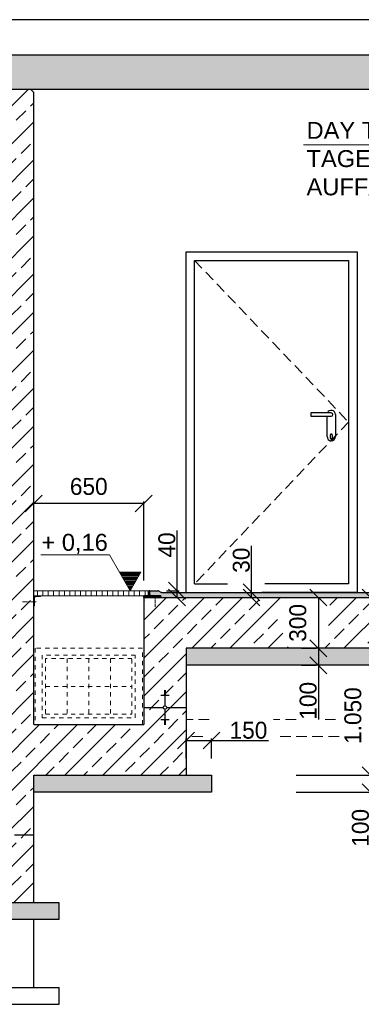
# Model space of a CAD drawing. Header units: millimetres. Extents: x -2065 to 128713, y -54195 to 32418.
# Tile 21 of 61: x 12817 to 14835, y -26137 to -20324. Entities that reach past the tile are written whole.
import ezdxf

# ---------------------------------------------------------------- set-up
doc = ezdxf.new("R2010")
doc.units = ezdxf.units.MM
for name, pattern in [('HIDDEN', [9.525, 6.35, -3.175]), ('JIS_02_1.0', [2, 1, -1]), ('MITTE2', [28.575, 19.05, -3.175, 3.175, -3.175])]:
    doc.linetypes.add(name, pattern=pattern)
doc.layers.add('Bemaßung', color=7, linetype='Continuous', lineweight=9)
doc.layers.add('Beschriftung', color=7, linetype='Continuous')
doc.layers.add('POL_Bema', color=7, linetype='Continuous')
doc.styles.add('LBB3.5M1000', font='isocp.shx', dxfattribs={"height": 3.5})
doc.dimstyles.new('DIN', dxfattribs={"dimtxt": 2.5, "dimasz": 2.5, "dimexe": 1.25, "dimexo": 0.625, "dimtad": 1, "dimtih": 1, "dimdec": 4, "dimdsep": 46, "dimlunit": 6, "dimtxsty": 'Standard', "dimcen": 2.5, "dimadec": 0, "dimazin": 0, "dimtfac": 1, "dimtdec": 4, "dimtmove": 0, "dimatfit": 3, "dimfxl": 0, "dimtvp": 1, "dimtolj": 1, "dimtzin": 0, "dimarcsym": 0})
pattern_1 = [(45, (0, 522.54), (-112.2532, 112.2532), []), (45, (112.25, 522.54), (-112.2532, 112.2532), [79.375, -39.6875])]

# ---------------------------------------------------------------- blocks, each defined once
blk = doc.blocks.new('_Oblique')
at = {"layer": 'POL_Bema', "color": 0, "lineweight": -2}
blk.add_line((-0.5, -0.5), (0.5, 0.5), dxfattribs=at)
blk = doc.blocks.new('*D140')
at = {"layer": 'Bemaßung', "color": 0, "lineweight": -2, "transparency": 16777216}
for p, q in [((12900, -23624.8), (12900, -23167.5)), ((13550, -23180), (12900, -23180)), ((13550, -23634.8), (13550, -23167.5))]:
    blk.add_line(p, q, dxfattribs=at)
at = {"layer": 'DEFPOINTS', "color": 0, "transparency": 16777216}
for p in [(12900, -23180), (12900, -23724.8), (13550, -23734.8)]:
    blk.add_point(p, dxfattribs=at)
at = {"layer": 'Bemaßung', "color": 0, "lineweight": -2, "transparency": 16777216, "xscale": 100, "yscale": 100, "zscale": 100, "rotation": 180}
blk.add_blockref('_Oblique', (12900, -23180), dxfattribs=at)
at = {"layer": 'Bemaßung', "color": 0, "lineweight": -2, "transparency": 16777216, "xscale": 100, "yscale": 100, "zscale": 100}
blk.add_blockref('_Oblique', (13550, -23180), dxfattribs=at)
at = {"layer": 'Bemaßung', "color": 0, "transparency": 16777216, "insert": (13225, -23080), "char_height": 100, "attachment_point": 5}
blk.add_mtext('\\A1;650', dxfattribs=at)
blk = doc.blocks.new('*D141')
at = {"layer": 'Bemaßung', "color": 0, "lineweight": -2, "transparency": 16777216}
for p, q in [((13746.5, -23694.8), (13746.5, -23339.8)), ((13685, -23694.8), (13759, -23694.8)), ((13746.5, -23734.8), (13746.5, -23694.8)), ((13750, -23734.8), (13759, -23734.8))]:
    blk.add_line(p, q, dxfattribs=at)
at = {"layer": 'DEFPOINTS', "color": 0, "transparency": 16777216}
for p in [(13585, -23694.8), (13650, -23734.8), (13746.5, -23734.8)]:
    blk.add_point(p, dxfattribs=at)
at = {"layer": 'Bemaßung', "color": 0, "lineweight": -2, "transparency": 16777216, "xscale": 100, "yscale": 100, "zscale": 100}
for p, rotation in [((13746.5, -23694.8), 90), ((13746.5, -23734.8), 270)]:
    blk.add_blockref('_Oblique', p, dxfattribs=dict(at, rotation=rotation))
at = {"layer": 'Bemaßung', "color": 0, "transparency": 16777216, "insert": (13686.5, -23424.8), "char_height": 100, "attachment_point": 5, "rotation": 90}
blk.add_mtext('\\A1;40', dxfattribs=at)
blk = doc.blocks.new('*D142')
at = {"layer": 'Bemaßung', "color": 0, "lineweight": -2, "transparency": 16777216}
for p, q in [((14186.2, -23704.8), (14186.2, -23429.8)), ((14174.5, -23704.8), (14173.7, -23704.8)), ((14186.2, -23734.8), (14186.2, -23704.8)), ((14174.5, -23734.8), (14173.7, -23734.8))]:
    blk.add_line(p, q, dxfattribs=at)
at = {"layer": 'DEFPOINTS', "color": 0, "transparency": 16777216}
for p in [(14274.5, -23704.8), (14186.2, -23734.8), (14274.5, -23734.8)]:
    blk.add_point(p, dxfattribs=at)
at = {"layer": 'Bemaßung', "color": 0, "lineweight": -2, "transparency": 16777216, "xscale": 100, "yscale": 100, "zscale": 100}
for p, rotation in [((14186.2, -23704.8), 90), ((14186.2, -23734.8), 270)]:
    blk.add_blockref('_Oblique', p, dxfattribs=dict(at, rotation=rotation))
at = {"layer": 'Bemaßung', "color": 0, "transparency": 16777216, "insert": (14126.2, -23514.8), "char_height": 100, "attachment_point": 5, "rotation": 90}
blk.add_mtext('\\A1;30', dxfattribs=at)
blk = doc.blocks.new('*D143')
at = {"layer": 'Bemaßung', "color": 0, "lineweight": -2, "transparency": 16777216}
for p, q in [((14481.3, -23734.8), (14568.8, -23734.8)), ((14581.3, -23734.8), (14581.3, -24034.8)), ((14481.3, -24034.8), (14568.8, -24034.8))]:
    blk.add_line(p, q, dxfattribs=at)
at = {"layer": 'DEFPOINTS', "color": 0, "transparency": 16777216}
for p in [(14581.3, -23734.8), (14581.3, -24034.8), (14581.3, -24034.8)]:
    blk.add_point(p, dxfattribs=at)
at = {"layer": 'Bemaßung', "color": 0, "lineweight": -2, "transparency": 16777216, "xscale": 100, "yscale": 100, "zscale": 100}
for p, rotation in [((14581.3, -23734.8), 90), ((14581.3, -24034.8), 270)]:
    blk.add_blockref('_Oblique', p, dxfattribs=dict(at, rotation=rotation))
at = {"layer": 'Bemaßung', "color": 0, "transparency": 16777216, "insert": (14460.3, -23884.8), "char_height": 100, "attachment_point": 5, "rotation": 90}
blk.add_mtext('\\A1;300', dxfattribs=at)
blk = doc.blocks.new('*D144')
at = {"layer": 'Bemaßung', "color": 0, "lineweight": -2, "transparency": 16777216}
for p, q in [((14481.3, -24034.8), (14568.8, -24034.8)), ((14581.3, -24034.8), (14581.3, -24134.8)), ((14481.3, -24134.8), (14568.8, -24134.8)), ((14581.3, -24134.8), (14581.3, -24454.8))]:
    blk.add_line(p, q, dxfattribs=at)
at = {"layer": 'DEFPOINTS', "color": 0, "transparency": 16777216}
for p in [(14581.3, -24034.8), (14581.3, -24134.8), (14581.3, -24134.8)]:
    blk.add_point(p, dxfattribs=at)
at = {"layer": 'Bemaßung', "color": 0, "lineweight": -2, "transparency": 16777216, "xscale": 100, "yscale": 100, "zscale": 100}
for p, rotation in [((14581.3, -24034.8), 90), ((14581.3, -24134.8), 270)]:
    blk.add_blockref('_Oblique', p, dxfattribs=dict(at, rotation=rotation))
at = {"layer": 'Bemaßung', "color": 0, "transparency": 16777216, "insert": (14521.3, -24344.8), "char_height": 100, "attachment_point": 5, "rotation": 90}
blk.add_mtext('\\A1;100', dxfattribs=at)
blk = doc.blocks.new('*D145')
at = {"layer": 'Bemaßung', "color": 0, "lineweight": -2, "transparency": 16777216}
for p, q in [((14890, -23734.8), (14890, -24784.8)), ((15081.3, -23734.8), (14902.5, -23734.8)), ((14450, -24784.8), (14902.5, -24784.8))]:
    blk.add_line(p, q, dxfattribs=at)
at = {"layer": 'DEFPOINTS', "color": 0, "transparency": 16777216}
for p in [(14581.3, -23734.8), (13950, -24784.8), (14890, -24784.8)]:
    blk.add_point(p, dxfattribs=at)
at = {"layer": 'Bemaßung', "color": 0, "lineweight": -2, "transparency": 16777216, "xscale": 100, "yscale": 100, "zscale": 100}
for p, rotation in [((14890, -23734.8), 90), ((14890, -24784.8), 270)]:
    blk.add_blockref('_Oblique', p, dxfattribs=dict(at, rotation=rotation))
at = {"layer": 'Bemaßung', "color": 0, "transparency": 16777216, "insert": (14785.5, -24432.3), "char_height": 100, "attachment_point": 5, "rotation": 90}
blk.add_mtext('\\A1;1.050', dxfattribs=at)
blk = doc.blocks.new('*D146')
at = {"layer": 'Bemaßung', "color": 0, "lineweight": -2, "transparency": 16777216}
for p, q in [((14450, -24784.8), (14902.5, -24784.8)), ((14890, -24784.8), (14890, -24884.8)), ((14450, -24884.8), (14902.5, -24884.8)), ((14890, -24884.8), (14890, -25204.8))]:
    blk.add_line(p, q, dxfattribs=at)
at = {"layer": 'DEFPOINTS', "color": 0, "transparency": 16777216}
for p in [(13950, -24784.8), (13950, -24884.8), (14890, -24884.8)]:
    blk.add_point(p, dxfattribs=at)
at = {"layer": 'Bemaßung', "color": 0, "lineweight": -2, "transparency": 16777216, "xscale": 100, "yscale": 100, "zscale": 100}
for p, rotation in [((14890, -24784.8), 90), ((14890, -24884.8), 270)]:
    blk.add_blockref('_Oblique', p, dxfattribs=dict(at, rotation=rotation))
at = {"layer": 'Bemaßung', "color": 0, "transparency": 16777216, "insert": (14830, -25094.8), "char_height": 100, "attachment_point": 5, "rotation": 90}
blk.add_mtext('\\A1;100', dxfattribs=at)
blk = doc.blocks.new('*D147')
at = {"layer": 'Bemaßung', "color": 0, "lineweight": -2, "transparency": 16777216}
for p, q in [((13800, -24684.8), (13800, -24566.7)), ((13800, -24579.2), (13950, -24579.2)), ((13950, -24684.8), (13950, -24566.7)), ((13950, -24579.2), (14286.7, -24579.2))]:
    blk.add_line(p, q, dxfattribs=at)
at = {"layer": 'DEFPOINTS', "color": 0, "transparency": 16777216}
for p in [(13950, -24579.2), (13800, -24784.8), (13950, -24784.8)]:
    blk.add_point(p, dxfattribs=at)
at = {"layer": 'Bemaßung', "color": 0, "lineweight": -2, "transparency": 16777216, "xscale": 100, "yscale": 100, "zscale": 100, "rotation": 180}
blk.add_blockref('_Oblique', (13800, -24579.2), dxfattribs=at)
at = {"layer": 'Bemaßung', "color": 0, "lineweight": -2, "transparency": 16777216, "xscale": 100, "yscale": 100, "zscale": 100}
blk.add_blockref('_Oblique', (13950, -24579.2), dxfattribs=at)
at = {"layer": 'Bemaßung', "color": 0, "transparency": 16777216, "insert": (14168.3, -24519.2), "char_height": 100, "attachment_point": 5}
blk.add_mtext('\\A1;150', dxfattribs=at)

msp = doc.modelspace()

# ---------------------------------------------------------------- hatches: boundary and pattern name
at = {"lineweight": 5}
h = msp.add_hatch(dxfattribs=at)
h.set_pattern_fill('ANSI33', color=256, scale=25)
h.set_pattern_definition([(45, (10525, -23284.89), (-112.2532, 112.2532), []), (45, (10637.25, -23284.89), (-112.2532, 112.2532), [79.375, -39.6875])])
h.paths.add_polyline_path([(2750, -20733.76054), (2750, -20533.02249), (18300, -20533.02249), (18300, -20733.76054), (8100, -20733.76054), (8100, -21233.98549), (7700, -21233.98549), (7700, -20733.76054)])
h.paths.add_polyline_path([(5991.64545, -25736.76054), (5991.64545, -26036.76054), (2900, -26036.76054), (2900, -20753.76054), (2920, -20733.76054), (3130, -20733.76054), (3150, -20753.76054), (3150, -25736.76054)])
h.paths.add_polyline_path([(5991.64545, -25236.76054), (12650, -25236.76054), (12650, -25536.76054), (5991.64545, -25536.76054)])
h = msp.add_hatch(dxfattribs=at)
h.set_pattern_fill('ANSI33', color=256, scale=25)
h.set_pattern_definition(pattern_1)
h.paths.add_polyline_path([(13680, -24288.62716), (13680, -24285.10726), (13675, -24285.10726), (13675, -24288.62716)], flags=17)
edge = h.paths.add_edge_path()
edge.add_line((13800, -24384.76054), (13685.35253, -24384.76054))
edge.add_arc((13675, -24384.76054), 10.35253, -180, 0, ccw=False)
edge.add_line((13664.64747, -24384.76054), (13550, -24384.76054))
edge.add_line((13550, -24384.76054), (13550, -24484.76054))
edge.add_line((13550, -24484.76054), (13542, -24484.76054))
edge.add_line((13542, -24484.76054), (12908, -24484.76054))
edge.add_line((12908, -24484.76054), (12900, -24484.76054))
edge.add_line((12900, -24484.76054), (12900, -20753.76054))
edge.add_line((12900, -20753.76054), (12880, -20733.76054))
edge.add_line((12880, -20733.76054), (12670, -20733.76054))
edge.add_line((12670, -20733.76054), (12650, -20753.76054))
edge.add_line((12650, -20753.76054), (12650, -25136.76054))
edge.add_line((12650, -25136.76054), (12764.64747, -25136.76054))
edge.add_arc((12775, -25136.76054), 10.35253, 0, 180, ccw=False)
edge.add_line((12785.35253, -25136.76054), (12900, -25136.76054))
edge.add_line((12900, -25136.76054), (12900, -24784.76054))
edge.add_line((12900, -24784.76054), (13800, -24784.76054))
edge.add_line((13800, -24784.76054), (13800, -24384.76054))
h.paths.add_polyline_path([(13675, -24456.25458), (13675, -24459.77448), (13680, -24459.77448), (13700, -24456.25458)], flags=16)
h.paths.add_polyline_path([(12775, -25065.2665), (12775, -25061.74659), (12770, -25061.74659), (12750, -25065.2665)], flags=16)
h = msp.add_hatch(dxfattribs=at)
h.set_pattern_fill('ANSI33', color=256, scale=25)
h.set_pattern_definition(pattern_1)
h.paths.add_polyline_path([(13680, -24288.62716), (13680, -24285.10726), (13675, -24285.10726), (13675, -24288.62716)], flags=16)
edge = h.paths.add_edge_path()
edge.add_line((14395.98358, -23737.52513), (14397.63067, -23734.76054))
edge.add_line((14397.63067, -23734.76054), (13550, -23734.76054))
edge.add_line((13550, -23734.76054), (13550, -24384.76054))
edge.add_line((13550, -24384.76054), (13664.64747, -24384.76054))
edge.add_arc((13675, -24384.76054), 10.35253, 0, 180, ccw=False)
edge.add_line((13685.35253, -24384.76054), (13800, -24384.76054))
edge.add_line((13800, -24384.76054), (13800, -24034.76054))
edge.add_line((13800, -24034.76054), (14408.64918, -24034.76054))
edge.add_line((14408.64918, -24034.76054), (14400.71218, -24022.74337))
edge.add_line((14400.71218, -24022.74337), (14391.53822, -24005.659))
edge.add_line((14391.53822, -24005.659), (14383.54359, -23987.19973))
edge.add_line((14383.54359, -23987.19973), (14376.81303, -23967.56125))
edge.add_line((14376.81303, -23967.56125), (14371.4179, -23946.95171))
edge.add_line((14371.4179, -23946.95171), (14367.41537, -23925.58959))
edge.add_line((14367.41537, -23925.58959), (14364.84789, -23903.70133))
edge.add_line((14364.84789, -23903.70133), (14363.74265, -23881.51896))
edge.add_line((14363.74265, -23881.51896), (14364.11139, -23859.2776))
edge.add_line((14364.11139, -23859.2776), (14365.95019, -23837.21302))
edge.add_line((14365.95019, -23837.21302), (14369.23956, -23815.55912))
edge.add_line((14369.23956, -23815.55912), (14373.94462, -23794.54543))
edge.add_line((14373.94462, -23794.54543), (14380.01552, -23774.3947))
edge.add_line((14380.01552, -23774.3947), (14387.38789, -23755.32054))
edge.add_line((14387.38789, -23755.32054), (14395.98358, -23737.52513))
h.paths.add_polyline_path([(14607.95563, -23734.76054), (14609.60272, -23737.52513), (14618.19841, -23755.32054), (14625.57078, -23774.3947), (14631.64168, -23794.54543), (14636.34674, -23815.55912), (14639.63611, -23837.21302), (14641.47491, -23859.2776), (14641.84365, -23881.51896), (14640.73841, -23903.70133), (14638.17093, -23925.58959), (14634.1684, -23946.95171), (14628.77327, -23967.56125), (14622.04271, -23987.19973), (14614.04808, -24005.659), (14604.87412, -24022.74337), (14596.93712, -24034.76054), (17900, -24034.76054), (17900, -24454.76054), (18150, -24454.76054), (18150, -20753.76054), (18130, -20733.76054), (17920, -20733.76054), (17900, -20753.76054), (17900, -23734.76054)])
h = msp.add_hatch(dxfattribs=at)
h.set_pattern_fill('ANSI31', color=256)
h.paths.add_polyline_path([(13580, -23724.76054), (13585, -23724.76054), (13585, -23694.76054), (13580, -23694.76054)])
h = msp.add_hatch(dxfattribs=at)
h.set_pattern_fill('ANSI36', color=256, scale=5)
h.paths.add_polyline_path([(17900, -23704.76054), (13655, -23704.76054, -0.1316524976), (13650, -23703.42079), (13637.32051, -23696.10028, 0.1316524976), (13632.32051, -23694.76054), (13585, -23694.76054), (13585, -23719.76054), (13590, -23724.76054), (13650, -23724.76054), (13650, -23729.76054), (13650, -23734.76054), (17900, -23734.76054)])
h = msp.add_hatch(dxfattribs=at)
h.set_pattern_fill('ANSI31', color=256)
edge = h.paths.add_edge_path()
edge.add_line((12940, -23724.76054), (12900, -23724.76054))
edge.add_line((12900, -23724.76054), (12900, -23784.76054))
edge.add_line((12900, -23784.76054), (12902, -23784.76054))
edge.add_arc((12902, -23781.76054), 3, 270, 360)
edge.add_line((12905, -23781.76054), (12905, -23735.76054))
edge.add_arc((12911, -23735.76054), 6, 90, 180, ccw=False)
edge.add_line((12911, -23729.76054), (12937, -23729.76054))
edge.add_arc((12937, -23726.76054), 3, 270, 360)
edge.add_line((12940, -23726.76054), (12940, -23724.76054))
h = msp.add_hatch(dxfattribs=at)
h.set_pattern_fill('ANSI31', color=256, angle=90)
h.paths.add_polyline_path([(13550, -23729.76054), (13650, -23729.76054), (13650, -23724.76054), (13550, -23724.76054)])
h = msp.add_hatch(dxfattribs=at)
h.set_pattern_fill('NET3', color=256, scale=0.5)
h.paths.add_polyline_path([(13650, -23729.76054), (13550, -23729.76054), (13550, -23734.76054), (13650, -23734.76054)])
h = msp.add_hatch(color=256)
h.dxf.hatch_style = 1
h.paths.add_polyline_path([(13580, -23719.76054), (13575, -23724.76054), (13580, -23724.76054)])
h.paths.add_polyline_path([(13585, -23719.76054), (13585, -23724.76054), (13590, -23724.76054)])
h = msp.add_hatch(dxfattribs=at)
h.set_pattern_fill('ANSI33', color=256, scale=25)
h.set_pattern_definition([(45, (-2460, -8241.26), (-112.2532, 112.2532), []), (45, (-2347.75, -8241.26), (-112.2532, 112.2532), [79.375, -39.6875])])
h.paths.add_polyline_path([(13664.64747, -24384.76054, 1), (13685.35253, -24384.76054, 1)])
h = msp.add_hatch(dxfattribs=at)
h.set_pattern_fill('ANSI33', color=256, scale=25)
h.set_pattern_definition(pattern_1)
h.paths.add_polyline_path([(12900, -25136.76054), (12785.35253, -25136.76054, -1), (12764.64747, -25136.76054), (12650, -25136.76054), (12650, -25236.76054), (12650, -25536.76054), (12900, -25536.76054)])
h = msp.add_hatch()
h.set_pattern_fill('BETON_UNBEWEHRT', color=256, scale=200, angle=90, pattern_type=2)
h.set_pattern_definition([(135, (7900, -25801.405), (-35.35534, -35.35534), [25, -12.5])])
h.paths.add_polyline_path([(13050, -25536.76054), (5991.64545, -25536.76054), (5991.64545, -25636.76054), (13050, -25636.76054)])
h.paths.add_polyline_path([(2750, -26136.76054), (5991.64545, -26136.76054), (5991.64545, -26036.76054), (2750, -26036.76054)])
at = {"layer": 'Beschriftung', "lineweight": 5}
h = msp.add_hatch(dxfattribs=at)
h.set_pattern_fill('LINE', color=256, scale=2)
h.set_pattern_definition([(0, (13220.382, 8548.385), (0, 6.35), [])])
h.paths.add_polyline_path([(13470.38199, -23694.76054), (13407.68843, -23586.1721), (13533.07555, -23586.1721)])
at = {"layer": 'Beschriftung', "lineweight": 18}
h = msp.add_hatch(dxfattribs=at)
h.set_pattern_fill('ANSI31', color=256, scale=10, angle=45)
h.set_pattern_definition([(90, (0, 91.954), (-31.75, 5e-15), [])])
h.paths.add_polyline_path([(12901, -23724.76054), (13575, -23724.76054), (13575, -23694.76054), (12901, -23694.76054)])
at = {"layer": 'Beschriftung', "lineweight": 5}
h = msp.add_hatch(dxfattribs=at)
h.set_pattern_fill('BETON_UNBEWEHRT', color=256, scale=200, angle=90, pattern_type=2)
h.set_pattern_definition([(135, (2e-15, 35.355), (-35.35534, -35.35534), [25, -12.5])])
h.paths.add_polyline_path([(13950, -24784.76054), (12900, -24784.76054), (12900, -24884.76054), (13950, -24884.76054)])
h.paths.add_polyline_path([(17900, -24034.76054), (16260, -24034.76054), (13800, -24034.76054), (13800, -24134.76054), (16260, -24134.76054), (17900, -24134.76054)])
h.paths.add_polyline_path([(18300, -24454.76054), (17750, -24454.76054), (17750, -24554.76054), (18300, -24554.76054)])

# ---------------------------------------------------------------- linework, layer by layer
for p, q in [((18300, -20323.62425), (9515.74122, -20323.62425)), ((18300, -20533.02249), (2750, -20533.02249)), ((8100, -20733.76054), (18300, -20733.76054)), ((12900, -20753.76054), (12880, -20733.76054)), ((12900, -24484.76054), (12900, -20753.76054)), ((14632.41234, -22784.76054), (14632.41234, -22664.76054)), ((14682.41234, -22654.76054), (14682.41234, -22784.76054)), ((13850, -23654.76054), (14043.93835, -23654.76054)), ((13585, -23694.76054), (13632.32051, -23694.76054)), ((13637.32051, -23696.10028), (13650, -23703.42079)), ((13655, -23704.76054), (17900, -23704.76054)), ((13800, -23704.76054), (14066.88794, -23704.76054)), ((13550, -23734.76054), (13550, -23729.76054)), ((13550, -23734.76054), (17900, -23734.76054)), ((13550, -23734.76054), (13550, -24484.76054)), ((13580, -23719.76054), (13575, -23724.76054)), ((13585, -23719.76054), (13590, -23724.76054)), ((13650, -23729.76054), (13650, -23734.76054)), ((16260, -24034.76054), (13800, -24034.76054)), ((13800, -24034.76054), (13800, -24784.76054)), ((16260, -24134.76054), (13800, -24134.76054)), ((13680, -24285.10726), (13670, -24285.10726)), ((13680, -24288.62716), (13670, -24288.62716)), ((13680, -24292.14707), (13670, -24292.14707)), ((13680, -24295.66697), (13670, -24295.66697)), ((13675, -24284.76054), (13675, -24374.40801)), ((13700, -24313.2665), (13650, -24313.2665)), ((13680, -24299.18688), (13670, -24299.18688)), ((13680, -24302.70678), (13670, -24302.70678)), ((13680, -24306.22669), (13670, -24306.22669)), ((13680, -24309.74659), (13670, -24309.74659)), ((13550, -24384.76054), (13664.64747, -24384.76054)), ((13675, -24395.11307), (13675, -24484.76054)), ((13685.35253, -24384.76054), (13800, -24384.76054)), ((13700, -24456.25458), (13650, -24456.25458)), ((13680, -24459.77448), (13670, -24459.77448)), ((13680, -24463.29439), (13670, -24463.29439)), ((13680, -24466.81429), (13670, -24466.81429)), ((13680, -24470.3342), (13670, -24470.3342)), ((12900, -24484.76054), (13550, -24484.76054)), ((13680, -24473.8541), (13670, -24473.8541)), ((13680, -24477.37401), (13670, -24477.37401)), ((13680, -24480.89391), (13670, -24480.89391)), ((13680, -24484.41382), (13670, -24484.41382)), ((12900, -25536.76054), (12900, -24784.76054)), ((12900, -24784.76054), (13950, -24784.76054)), ((13950, -24784.76054), (13950, -24884.76054)), ((13950, -24884.76054), (12900, -24884.76054)), ((12785.35253, -25136.76054), (12900, -25136.76054)), ((13050, -25536.76054), (5991.64545, -25536.76054)), ((13050, -25636.76054), (13050, -25536.76054)), ((13050, -25636.76054), (5991.64545, -25636.76054)), ((12900, -26036.76054), (12900, -25636.76054)), ((5991.64545, -26036.76054), (13050, -26036.76054)), ((13050, -26136.76054), (13050, -26036.76054)), ((2750, -26136.76054), (13050, -26136.76054))]:
    msp.add_line(p, q)
at = {"linetype": 'HIDDEN', "lineweight": 18, "ltscale": 10}
for p, q in [((13850, -21744.76054), (14760, -22699.76054)), ((14760, -22699.76054), (13850, -23654.76054)), ((13936.42666, -24454.76054), (13800, -24454.76054)), ((14449.67458, -24454.76054), (14317.14641, -24454.76054)), ((14682.22058, -24454.76054), (14622.23138, -24454.76054)), ((13898.11989, -24554.76054), (13800, -24554.76054)), ((14703.79178, -24554.76054), (14355.45318, -24554.76054))]:
    msp.add_line(p, q, dxfattribs=at)
at = {"linetype": 'MITTE2', "lineweight": 18}
for p, q in [((12833.66563, -23759.76054), (12913.41583, -23759.76054)), ((13617.5, -23721.56776), (13617.5, -23790.38144))]:
    msp.add_line(p, q, dxfattribs=at)
at = {"linetype": 'JIS_02_1.0', "lineweight": 18, "ltscale": 25}
for p, q in [((13097.5, -24094.76054), (13097.5, -24424.76054)), ((13225, -24094.76054), (13225, -24424.76054)), ((13352.5, -24094.76054), (13352.5, -24424.76054)), ((12970, -24259.76054), (13480, -24259.76054))]:
    msp.add_line(p, q, dxfattribs=at)
for points in [[(13800, -23704.76054), (13800, -21694.76054), (14810, -21694.76054), (14810, -23704.76054), (14248.23078, -23704.76054)], [(13850, -23654.76054), (13850, -21744.76054), (14760, -21744.76054), (14760, -23654.76054), (14265.76414, -23654.76054)], [(14657.41234, -22644.76054), (14537.41234, -22644.76054), (14537.41234, -22664.76054), (14657.41234, -22664.76054)], [(14652.41234, -22794.76054), (14652.41234, -22774.76054)], [(14662.41234, -22774.76054), (14662.41234, -22794.76054)]]:
    msp.add_lwpolyline(points)
at = {"lineweight": 18}
msp.add_lwpolyline([(12901, -23724.76054), (13575, -23724.76054), (13575, -23694.76054), (12901, -23694.76054)], close=True, dxfattribs=at)
for points in [[(13580, -23724.76054), (13585, -23724.76054), (13585, -23694.76054), (13580, -23694.76054)], [(13550, -23729.76054), (13650, -23729.76054), (13650, -23724.76054), (13550, -23724.76054)]]:
    msp.add_lwpolyline(points, close=True)
msp.add_lwpolyline([(12940, -23724.76054), (12900, -23724.76054), (12900, -23784.76054), (12902, -23784.76054, 0.4142135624), (12905, -23781.76054), (12905, -23735.76054, -0.4142135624), (12911, -23729.76054), (12937, -23729.76054, 0.4142135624), (12940, -23726.76054)], format="xyb", close=True, dxfattribs=at)
at = {"linetype": 'JIS_02_1.0', "lineweight": 18, "ltscale": 25}
for points in [[(12908, -24484.76054), (13542, -24484.76054), (13542, -24034.76054), (12908, -24034.76054)], [(12950, -24444.76054), (13500, -24444.76054), (13500, -24074.76054), (12950, -24074.76054)], [(12970, -24424.76054), (13480, -24424.76054), (13480, -24094.76054), (12970, -24094.76054)]]:
    msp.add_lwpolyline(points, close=True, dxfattribs=at)
msp.add_circle((13675, -24384.76054), 10.35253)
for centre, radius, start, end in [((14657.41234, -22654.76054), 25, 0, 156.421821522), ((14657.41234, -22654.76054), 10, 270, 90), ((14657.41234, -22784.76054), 25, 180, 0), ((14657.41234, -22774.76054), 5, 0, 180), ((14657.41234, -22794.76054), 5, 180, 0), ((13632.32051, -23704.76054), 10, 60, 90), ((13655, -23694.76054), 10, 240, 270)]:
    msp.add_arc(centre, radius, start, end)
at = {"layer": 'Beschriftung', "lineweight": 5}
for p, q in [((14492.48751, -21063.32647), (16415.46954, -21063.32647)), ((13347.85016, -23482.52919), (12942.26451, -23482.52919)), ((13470.38199, -23694.76054), (13347.85016, -23482.52919)), ((13407.68843, -23586.1721), (13533.07555, -23586.1721)), ((13533.07555, -23586.1721), (13470.38199, -23694.76054))]:
    msp.add_line(p, q, dxfattribs=at)

# ---------------------------------------------------------------- texts
at = {"layer": 'Beschriftung', "char_height": 100, "attachment_point": 1, "style": 'LBB3.5M1000'}
for s, width, insert in [('{\\fArial|b0|i0|c0|p34;DAY TANK 300L WITH SUMP\\PTAGESBEHÄLTER 300L MIT\\PAUFFANGWANNE}', 1903.8884418, (14511.58109, -20926.99269)), ('{\\fArial|b0|i0|c0|p34;+ 0,16}', 884.5236077, (12945.32026, -23359.06398))]:
    msp.add_mtext_dynamic_manual_height_columns(s, width=width, gutter_width=17.5, heights=[0], dxfattribs=dict(at, insert=insert))

# ---------------------------------------------------------------- dimensions: what is measured, and where the dimension line sits
at = {"layer": 'Bemaßung'}
for base, p1, p2, override, picture, middle in [((12900, -23180.01466), (13550, -23734.76054), (12900, -23724.76054), {"dimscale": 10, "dimtxt": 10, "dimasz": 10, "dimexo": 10, "dimgap": 5, "dimdec": 2, "dimblk1": 'Oblique', "dimblk2": 'Oblique', "dimsah": 1, "dimtdec": 2, "dimtmove": 2}, '*D140', (13225, -23080.01466)), ((13950, -24579.20527), (13800, -24784.76054), (13950, -24784.76054), {"dimscale": 10, "dimtxt": 10, "dimasz": 10, "dimexo": 10, "dimgap": 1, "dimdec": 2, "dimblk1": 'Oblique', "dimblk2": 'Oblique', "dimsah": 1, "dimtdec": 2}, '*D147', (14168.33333, -24519.20527))]:
    dim = msp.add_linear_dim(base=base, p1=p1, p2=p2, dimstyle='DIN', override=override, dxfattribs=at)
    dim.commit()
    dim.dimension.update_dxf_attribs({"geometry": picture, "text_midpoint": middle})
for base, p1, p2, override, picture, middle in [((13746.50431, -23734.76054), (13585, -23694.76054), (13650, -23734.76054), {"dimscale": 10, "dimtxt": 10, "dimasz": 10, "dimexo": 10, "dimgap": 1, "dimdec": 2, "dimblk1": 'Oblique', "dimblk2": 'Oblique', "dimsah": 1, "dimtdec": 2}, '*D141', (13746.50431, -23424.76054)), ((14186.23499, -23734.76054), (14274.52979, -23704.76054), (14274.52979, -23734.76054), {"dimscale": 10, "dimtxt": 10, "dimasz": 10, "dimexo": 10, "dimgap": 1, "dimdec": 2, "dimblk1": 'Oblique', "dimblk2": 'Oblique', "dimsah": 1, "dimtdec": 2}, '*D142', (14186.23499, -23514.76054)), ((14889.95325, -24784.76054), (14581.33879, -23734.76054), (13950, -24784.76054), {"dimscale": 10, "dimtxt": 10, "dimasz": 10, "dimexo": 50, "dimgap": 1, "dimdec": 2, "dimblk1": 'Oblique', "dimblk2": 'Oblique', "dimsah": 1, "dimtdec": 2, "dimtmove": 2}, '*D145', (14785.45975, -24432.27071)), ((14581.33879, -24034.76054), (14581.33879, -23734.76054), (14581.33879, -24034.76054), {"dimscale": 10, "dimtxt": 10, "dimasz": 10, "dimexo": 10, "dimgap": 1, "dimdec": 2, "dimblk1": 'Oblique', "dimblk2": 'Oblique', "dimsah": 1, "dimtdec": 2, "dimtmove": 2}, '*D143', (14460.33663, -23884.76054)), ((14581.33879, -24134.76054), (14581.33879, -24034.76054), (14581.33879, -24134.76054), {"dimscale": 10, "dimtxt": 10, "dimasz": 10, "dimexo": 10, "dimgap": 1, "dimdec": 2, "dimblk1": 'Oblique', "dimblk2": 'Oblique', "dimsah": 1, "dimtdec": 2}, '*D144', (14581.33879, -24344.76054))]:
    dim = msp.add_linear_dim(base=base, p1=p1, p2=p2, angle=90, dimstyle='DIN', override=override, dxfattribs=at)
    dim.commit()
    dim.dimension.update_dxf_attribs({"geometry": picture, "text_midpoint": middle, "dimtype": 160})
dim = msp.add_linear_dim(base=(14889.95325, -24884.76054), p1=(13950, -24784.76054), p2=(13950, -24884.76054), angle=90, dimstyle='DIN', override={"dimscale": 10, "dimtxt": 10, "dimasz": 10, "dimexo": 50, "dimgap": 1, "dimdec": 2, "dimblk1": 'Oblique', "dimblk2": 'Oblique', "dimsah": 1, "dimtdec": 2}, dxfattribs=at)
dim.commit()
dim.dimension.update_dxf_attribs({"geometry": '*D146', "text_midpoint": (14829.95325, -25094.76054)})

doc.saveas('drawing.dxf')
